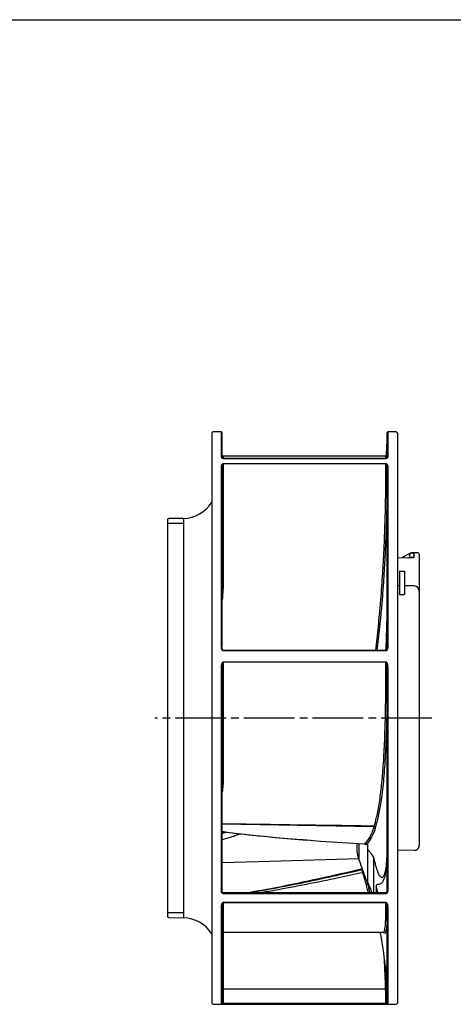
# Model space of a CAD drawing. Header units: millimetres. Extents: x 0 to 841, y 0 to 594.
# Tile 2 of 3: x 313 to 483, y 207 to 594. Entities that reach past the tile are written whole.
import ezdxf

# ---------------------------------------------------------------- set-up
doc = ezdxf.new("R2010")
doc.units = ezdxf.units.MM
doc.linetypes.add('CENTER', pattern=[27, 20, -2, 3, -2])
doc.linetypes.add('HS', pattern=[0])

msp = doc.modelspace()

# ---------------------------------------------------------------- linework, layer by layer
at = {"color": 7, "linetype": 'HS'}
msp.add_line((0, 594), (841, 594), dxfattribs=at)
at = {"color": 7}
for p, q in [((388.4, 431.5), (388.4, 357.18)), ((392.2, 432), (388.9, 432)), ((392.2, 422.09), (392.2, 432)), ((392.4, 431.8), (392.4, 421.91)), ((457.4, 428.28), (457.4, 431.8)), ((460.9, 432), (457.6, 432)), ((457.6, 432), (457.6, 428.47)), ((461.4, 431.5), (461.4, 357.18)), ((457.39, 425.87), (457.3, 421.67)), ((457.31, 421.67), (457.39, 425.87)), ((457.4, 421.91), (457.4, 428.28)), ((457.6, 428.47), (457.6, 422.09)), ((392.29, 421.83), (392.2, 422.09)), ((456.88, 422.44), (392.9, 422.44)), ((392.9, 422.44), (392.9, 421.54)), ((392.2, 347.37), (392.2, 418.54)), ((392.4, 418.37), (392.4, 347.32)), ((456.9, 421.48), (392.9, 421.48)), ((392.9, 421.48), (392.9, 421.46)), ((456.9, 421.46), (392.9, 421.46)), ((392.9, 419.52), (456.9, 419.52)), ((392.9, 419.52), (392.9, 419.48)), ((392.9, 419.48), (392.9, 373.8)), ((456.9, 419.48), (392.9, 419.48)), ((456.9, 421.48), (456.9, 421.46)), ((456.9, 419.52), (456.9, 419.48)), ((457.4, 365.5), (457.4, 418.37)), ((457.6, 418.55), (457.6, 364.55)), ((371, 397.4), (371, 319.5)), ((377, 396), (371, 396)), ((377.23, 398), (371.49, 397.9)), ((377.23, 398), (377.23, 319.5)), ((468, 384.4), (466.85, 384.4)), ((468, 382.8), (468, 384.4)), ((469.5, 384.4), (468, 384.4)), ((468, 382.8), (468, 384.4)), ((469.5, 384.4), (468, 384.4)), ((470, 383.9), (470, 269.5)), ((461.4, 382.53), (465.5, 382.6)), ((461.4, 382.53), (465.5, 382.6)), ((465.5, 382.6), (467.8, 382.6)), ((465.5, 382.6), (467.8, 382.6)), ((457.4, 347.32), (457.4, 365.5)), ((457.6, 364.55), (457.6, 347.37)), ((457.6, 364.55), (457.6, 364.55)), ((388.4, 357.18), (388.4, 207.5)), ((461.4, 357.18), (461.4, 207.5)), ((456.9, 346.06), (392.9, 346.06)), ((392.9, 345.91), (392.9, 346.06)), ((456.9, 345.91), (392.9, 345.91)), ((456.9, 345.91), (456.9, 346.06)), ((392.9, 341.61), (456.9, 341.61)), ((392.9, 341.54), (392.9, 341.61)), ((392.9, 341.54), (392.9, 295.81)), ((456.9, 341.54), (392.9, 341.54)), ((456.9, 341.61), (456.9, 341.54)), ((392.2, 251.66), (392.2, 339.54)), ((392.43, 339.87), (392.4, 339.51)), ((392.4, 339.51), (392.4, 251.78)), ((457.4, 268.09), (457.4, 339.51)), ((457.6, 339.54), (457.6, 268)), ((371, 319.5), (371, 241.6)), ((377.23, 319.5), (377.23, 241)), ((452.28, 276.72), (392.4, 277.83)), ((393.16, 274.79), (392.4, 274.54)), ((453.24, 278.29), (452.68, 276.4)), ((452.68, 276.09), (452.68, 276.4)), ((392.4, 274.19), (393.95, 274.69)), ((445.5, 270.27), (445.5, 267.55)), ((446.24, 270.18), (446.24, 263.83)), ((457.4, 251.78), (457.4, 268.09)), ((457.6, 268), (457.6, 251.66)), ((392.4, 262.74), (411.4, 263.28)), ((411.4, 263.28), (446.09, 264.27)), ((451.99, 264.7), (451.99, 250.79)), ((447.6, 260.19), (447.65, 260.22)), ((447.6, 260.19), (447.65, 260.2)), ((447.6, 259.97), (447.6, 260.19)), ((447.6, 259.97), (447.7, 260)), ((447.7, 260), (447.72, 260.01)), ((392.24, 251.66), (392.2, 251.66)), ((392.28, 251.67), (392.24, 251.66)), ((392.31, 251.68), (392.28, 251.67)), ((392.34, 251.7), (392.31, 251.68)), ((392.37, 251.72), (392.34, 251.7)), ((392.38, 251.74), (392.37, 251.72)), ((392.4, 251.76), (392.38, 251.74)), ((392.4, 251.78), (392.4, 251.76)), ((402.72, 250.79), (408.64, 251.87)), ((450.11, 252.78), (450.59, 250.79)), ((453.08, 253.26), (453.08, 250.79)), ((453.55, 251.46), (453.08, 253.26)), ((457.4, 251.78), (457.4, 251.76)), ((457.4, 251.76), (457.42, 251.74)), ((457.42, 251.74), (457.43, 251.72)), ((457.43, 251.72), (457.46, 251.7)), ((457.46, 251.7), (457.49, 251.68)), ((457.49, 251.68), (457.52, 251.67)), ((457.52, 251.67), (457.56, 251.67)), ((457.56, 251.67), (457.6, 251.66)), ((456.9, 250.79), (392.9, 250.79)), ((392.9, 250.79), (392.9, 250.47)), ((456.9, 250.47), (392.9, 250.47)), ((453.71, 250.79), (453.55, 251.46)), ((456.9, 250.79), (456.9, 250.47)), ((392.2, 207.04), (392.2, 245.45)), ((392.24, 245.45), (392.2, 245.45)), ((392.28, 245.46), (392.24, 245.45)), ((392.31, 245.47), (392.28, 245.46)), ((392.34, 245.48), (392.31, 245.47)), ((392.37, 245.5), (392.34, 245.48)), ((392.38, 245.53), (392.37, 245.5)), ((392.4, 245.55), (392.38, 245.53)), ((392.4, 245.58), (392.4, 245.55)), ((392.4, 245.58), (392.4, 207.24)), ((392.9, 247.04), (456.9, 247.04)), ((392.9, 247), (392.9, 247.04)), ((456.9, 247), (392.9, 247)), ((392.9, 247), (392.9, 235.38)), ((456.9, 247), (456.9, 247.04)), ((457.4, 245.58), (457.4, 245.55)), ((457.4, 209.39), (457.4, 245.58)), ((457.4, 245.55), (457.42, 245.53)), ((457.42, 245.53), (457.43, 245.51)), ((457.43, 245.51), (457.46, 245.49)), ((457.46, 245.49), (457.49, 245.47)), ((457.49, 245.47), (457.52, 245.46)), ((457.52, 245.46), (457.56, 245.45)), ((457.56, 245.45), (457.6, 245.45)), ((457.6, 245.45), (457.6, 208.97)), ((377, 243), (371, 243)), ((371.49, 241.1), (377.23, 241)), ((392.41, 234.86), (392.4, 234.9)), ((392.44, 234.8), (392.41, 234.86)), ((392.48, 234.75), (392.44, 234.8)), ((392.55, 234.7), (392.48, 234.75)), ((392.62, 234.66), (392.55, 234.7)), ((392.71, 234.63), (392.62, 234.66)), ((392.8, 234.61), (392.71, 234.63)), ((392.9, 234.61), (392.8, 234.61)), ((392.87, 235.37), (392.9, 234.61)), ((392.9, 235.38), (455.88, 235.38)), ((392.9, 234.61), (392.9, 212.99)), ((456.01, 235.24), (455.87, 235.45)), ((392.9, 212.99), (392.9, 207.39)), ((456.79, 212.99), (392.9, 212.99)), ((457.4, 207.24), (457.4, 209.39)), ((388.9, 207), (460.9, 207)), ((392.9, 207.39), (392.9, 207.01)), ((392.9, 207.39), (456.9, 207.39)), ((456.9, 207.01), (392.9, 207.01)), ((456.9, 207.39), (456.9, 207.01)), ((457.38, 208.71), (457.4, 207.24)), ((457.6, 208.97), (457.6, 207.04)), ((457.6, 208.97), (457.6, 208.97))]:
    msp.add_line(p, q, dxfattribs=at)
at = {"color": 7, "ltscale": 0.700668}
msp.add_line((463.73, 382.88), (466.38, 384.28), dxfattribs=at)
at = {"color": 7, "ltscale": 0.792132}
for p, q in [((462.25, 377.31), (464.25, 377.31)), ((462.25, 377.31), (462.25, 368.09)), ((464.25, 377.31), (464.25, 368.09)), ((462.25, 371.5), (461.4, 371.49)), ((462.25, 368.09), (464.25, 368.09)), ((468.03, 371.43), (464.25, 371.5)), ((467.97, 267.5), (461.4, 267.62))]:
    msp.add_line(p, q, dxfattribs=at)
at = {"color": 7, "linetype": 'CENTER'}
msp.add_line((475, 319.5), (366, 319.5), dxfattribs=at)
at = {"color": 7}
msp.add_circle((467.1, 383.5), 0.9, dxfattribs=at)
for centre, radius, start, end in [((388.9, 431.5), 0.5, 90, 180), ((392.2, 431.8), 0.2, 0, 90), ((307.4, 432), 150, 355.9824, 359.9237), ((457.6, 431.8), 0.2, 90, 179.9238), ((460.9, 431.5), 0.5, 0, 90), ((392.21, 421.9), 0.192, 2.7594, 92.5162), ((392.9, 422.94), 0.5, 180, 270), ((457.59, 421.9), 0.192, 87.4885, 177.1667), ((392.21, 418.36), 0.189, 3.8713, 93.4077), ((457.59, 418.36), 0.189, 86.5994, 176.0467), ((377, 411.4), 13.4, 271, 328.2929), ((371.5, 397.4), 0.5, 91, 180), ((466.85, 383.4), 1, 90, 117.8973), ((469.5, 383.9), 0.5, 0, 90), ((469.5, 383.9), 0.5, 0, 90), ((469.5, 383.9), 0.5, 0, 90), ((467.8, 382.8), 0.2, 270, 0), ((467.8, 382.8), 0.2, 270, 0), ((392.78, 374.74), 0.948, 246.5259, 277.4282), ((468, 369.43), 2, 0, 89), ((392.25, 347.13), 0.244, 51.0629, 101.1099), ((457.55, 347.13), 0.244, 78.932, 128.864), ((392.25, 339.23), 0.311, 60.8483, 98.9502), ((457.55, 339.24), 0.312, 81.0889, 119.0888), ((392.83, 295.37), 0.444, 81.4401, 167.4715), ((455.5, 267.55), 10, 180, 181.9225), ((448.45, 269.59), 0.507, 16.271, 88.1749), ((468, 269.5), 2, 269, 0), ((307.4, 207), 150, 18.4843, 21.4161), ((447.73, 259.38), 0.652, 277.1708, 308.9784), ((371.5, 241.6), 0.5, 180, 269), ((377, 227.6), 13.4, 31.7071, 89), ((392.9, 234.88), 0.5, 90, 180), ((307.4, 207), 150, 5.8383, 10.905), ((293.86, 207), 163.54, 0.5986, 4.5387), ((392.87, 213.46), 0.476, 183.409, 273.0448), ((456.81, 213.48), 0.489, 267.8465, 343.9202), ((388.9, 207.5), 0.5, 180, 270), ((392.2, 207.24), 0.2, 269.9904, 359.9904), ((457.6, 207.24), 0.2, 180.0796, 270.0096), ((460.9, 207.5), 0.5, 270, 0)]:
    msp.add_arc(centre, radius, start, end, dxfattribs=at)
at = {"color": 7, "ltscale": 0.700668}
msp.add_arc((464.2, 382), 1, 117.8973, 145.5986, dxfattribs=at)
at = {"color": 7}
for points in [[(457.4, 428.01), (457.4, 427.3), (457.39, 426.59), (457.39, 425.87)], [(457.4, 428.28), (457.4, 428.19), (457.4, 428.11), (457.4, 428.02)], [(449.68, 270.38), (449.44, 270.13), (449.19, 269.91), (448.94, 269.73)], [(457.4, 267.92), (457.4, 267.48), (457.39, 267.05), (457.39, 266.64)], [(457.4, 268.09), (457.4, 268.03), (457.4, 267.98), (457.4, 267.93)], [(449.2, 254.08), (448.76, 255.55), (448.3, 257.1), (447.82, 258.74)], [(456.9, 207.39), (456.89, 209.25), (456.85, 211.12), (456.79, 212.99)], [(457.4, 209.39), (457.4, 209.41), (457.4, 209.46), (457.4, 209.5), (457.4, 209.52)]]:
    msp.add_open_spline(points, degree=3, dxfattribs=at)
for points, knots in [([(457.4, 428.28), (457.4, 428.33), (457.42, 428.38), (457.5, 428.45), (457.55, 428.47), (457.6, 428.47)], [0, 0, 0, 0, 0.5, 0.5, 1, 1, 1, 1]), ([(392.9, 421.46), (392.86, 421.47), (392.77, 421.47), (392.63, 421.51), (392.45, 421.6), (392.32, 421.71), (392.3, 421.8), (392.29, 421.83)], [0, 0, 0, 0, 0.10163, 0.227542, 0.428232, 0.81622, 1, 1, 1, 1]), ([(392.45, 421.74), (392.44, 421.74), (392.4, 421.8), (392.4, 421.86), (392.41, 421.91)], [0, 0, 0, 0, 0.086664, 1, 1, 1, 1]), ([(457.4, 421.91), (457.4, 421.89), (457.4, 421.81), (457.35, 421.7), (457.22, 421.58), (457.1, 421.52), (456.99, 421.49), (456.9, 421.48), (456.83, 421.49), (456.77, 421.5), (456.74, 421.51), (456.73, 421.51)], [0, 0, 0, 0, 0.118887, 0.466716, 0.668642, 0.788402, 0.851996, 0.891622, 0.932714, 0.975249, 1, 1, 1, 1]), ([(456.75, 421.48), (456.76, 421.58), (456.8, 421.93), (456.84, 422.22), (456.87, 422.44), (456.88, 422.42), (456.88, 422.41)], [0, 0, 0, 0, 0.137983, 0.494688, 0.851393, 1, 1, 1, 1]), ([(457.6, 422.09), (457.6, 422.03), (457.59, 421.97), (457.55, 421.85), (457.51, 421.79), (457.42, 421.67), (457.36, 421.61), (457.22, 421.54), (457.17, 421.51), (457.05, 421.48), (456.97, 421.46), (456.9, 421.46)], [0, 0, 0, 0, 0.25, 0.25, 0.5, 0.5, 0.75, 0.75, 0.875, 0.875, 1, 1, 1, 1]), ([(392.2, 418.54), (392.2, 418.73), (392.23, 418.91), (392.36, 419.18), (392.41, 419.26), (392.54, 419.39), (392.59, 419.43), (392.68, 419.48), (392.72, 419.49), (392.8, 419.52), (392.85, 419.52), (392.9, 419.52)], [0, 0, 0, 0, 0.5, 0.5, 0.75, 0.75, 0.875, 0.875, 0.9375, 0.9375, 1, 1, 1, 1]), ([(392.9, 419.48), (392.85, 419.48), (392.81, 419.47), (392.75, 419.43), (392.72, 419.41), (392.66, 419.35), (392.62, 419.3), (392.54, 419.16), (392.5, 419.06), (392.42, 418.77), (392.4, 418.57), (392.4, 418.37)], [0, 0, 0, 0, 0.0625, 0.0625, 0.125, 0.125, 0.25, 0.25, 0.5, 0.5, 1, 1, 1, 1]), ([(452.87, 346.06), (452.87, 346.08), (453.07, 347.62), (453.43, 350.76), (453.94, 355.48), (454.45, 360.66), (454.93, 366.28), (455.39, 372.35), (455.77, 378.42), (456.09, 384.27), (456.34, 389.85), (456.53, 395.17), (456.68, 400.38), (456.78, 405.03), (456.84, 409.13), (456.88, 412.72), (456.9, 416.19), (456.9, 418.39), (456.9, 419.48)], [0, 0, 0, 0, 0.000616, 0.060058, 0.120281, 0.180503, 0.25666, 0.332817, 0.410659, 0.488502, 0.559891, 0.631281, 0.70405, 0.776819, 0.832297, 0.887775, 0.943887, 1, 1, 1, 1]), ([(457.4, 418.37), (457.39, 416.36), (457.38, 412.33), (457.3, 406.32), (457.18, 400.68), (457.03, 395.48), (456.84, 390.09), (456.59, 384.45), (456.28, 378.61), (455.89, 372.55), (455.44, 366.4), (454.94, 360.63), (454.42, 355.31), (453.92, 350.59), (453.55, 347.53), (453.37, 346.06)], [0, 0, 0, 0, 0.101429, 0.203774, 0.277118, 0.350463, 0.425226, 0.499989, 0.578217, 0.656445, 0.736409, 0.816373, 0.879323, 0.942272, 1, 1, 1, 1]), ([(456.9, 419.52), (456.95, 419.52), (457, 419.52), (457.08, 419.49), (457.12, 419.48), (457.21, 419.43), (457.26, 419.39), (457.39, 419.26), (457.44, 419.18), (457.57, 418.91), (457.6, 418.73), (457.6, 418.55)], [0, 0, 0, 0, 0.0625, 0.0625, 0.125, 0.125, 0.25, 0.25, 0.5, 0.5, 1, 1, 1, 1]), ([(457.4, 418.37), (457.4, 418.57), (457.38, 418.77), (457.29, 419.06), (457.26, 419.16), (457.18, 419.3), (457.14, 419.35), (457.08, 419.41), (457.05, 419.43), (456.99, 419.47), (456.95, 419.48), (456.9, 419.48)], [0, 0, 0, 0, 0.5, 0.5, 0.75, 0.75, 0.875, 0.875, 0.9375, 0.9375, 1, 1, 1, 1]), ([(392.9, 373.8), (392.87, 372.49), (392.82, 369.86), (392.63, 367.15), (392.41, 365.77), (392.4, 365.7)], [0, 0, 0, 0, 0.486404, 0.972765, 1, 1, 1, 1]), ([(456.91, 346.06), (456.98, 347.57), (457.18, 351.46), (457.35, 357.96), (457.38, 362.99), (457.4, 365.5)], [0, 0, 0, 0, 0.239591, 0.619774, 1, 1, 1, 1]), ([(457.4, 365.5), (457.38, 362.59), (457.34, 356.77), (457.18, 350.27), (456.99, 346.77), (456.96, 346.03)], [0, 0, 0, 0, 0.44137, 0.882719, 1, 1, 1, 1]), ([(457.4, 365.5), (457.4, 365.52), (457.4, 365.53), (457.4, 365.55), (457.41, 365.55), (457.42, 365.54), (457.42, 365.52), (457.44, 365.46), (457.45, 365.42), (457.48, 365.29), (457.49, 365.2), (457.54, 364.93), (457.57, 364.74), (457.6, 364.55)], [0, 0, 0, 0, 0.03125, 0.03125, 0.0625, 0.0625, 0.125, 0.125, 0.25, 0.25, 0.5, 0.5, 1, 1, 1, 1]), ([(457.6, 364.55), (457.57, 364.74), (457.54, 364.93), (457.49, 365.2), (457.47, 365.29), (457.45, 365.42), (457.44, 365.46), (457.42, 365.52), (457.42, 365.54), (457.41, 365.55), (457.4, 365.55), (457.4, 365.53), (457.4, 365.52), (457.4, 365.5)], [0, 0, 0, 0, 0.5, 0.5, 0.75, 0.75, 0.875, 0.875, 0.9375, 0.9375, 0.96875, 0.96875, 1, 1, 1, 1]), ([(392.9, 345.91), (392.82, 345.91), (392.75, 345.94), (392.63, 346.02), (392.58, 346.07), (392.44, 346.25), (392.38, 346.38), (392.29, 346.66), (392.25, 346.8), (392.21, 347.08), (392.2, 347.22), (392.2, 347.37)], [0, 0, 0, 0, 0.125, 0.125, 0.25, 0.25, 0.5, 0.5, 0.75, 0.75, 1, 1, 1, 1]), ([(392.9, 346.06), (392.9, 346.06), (392.88, 346.06), (392.84, 346.08), (392.77, 346.12), (392.68, 346.21), (392.55, 346.42), (392.44, 346.8), (392.38, 347.12), (392.4, 347.32), (392.4, 347.32)], [0, 0, 0, 0, 0.003705, 0.037679, 0.084881, 0.168186, 0.315856, 0.586849, 0.996939, 1, 1, 1, 1]), ([(457.6, 347.37), (457.6, 347.23), (457.59, 347.08), (457.55, 346.8), (457.51, 346.66), (457.42, 346.39), (457.36, 346.25), (457.22, 346.08), (457.17, 346.02), (457.05, 345.94), (456.97, 345.91), (456.9, 345.91)], [0, 0, 0, 0, 0.25, 0.25, 0.5, 0.5, 0.75, 0.75, 0.875, 0.875, 1, 1, 1, 1]), ([(457.39, 347.32), (457.39, 347.25), (457.4, 346.99), (457.32, 346.62), (457.17, 346.28), (457.04, 346.12), (456.95, 346.07), (456.91, 346.07), (456.9, 346.07)], [0, 0, 0, 0, 0.143135, 0.560578, 0.777961, 0.9208927, 0.9749055, 1, 1, 1, 1]), ([(392.2, 339.54), (392.2, 339.93), (392.23, 340.31), (392.36, 340.86), (392.41, 341.05), (392.54, 341.31), (392.59, 341.4), (392.68, 341.51), (392.72, 341.54), (392.8, 341.59), (392.85, 341.61), (392.9, 341.61)], [0, 0, 0, 0, 0.5, 0.5, 0.75, 0.75, 0.875, 0.875, 0.9375, 0.9375, 1, 1, 1, 1]), ([(392.9, 341.54), (392.88, 341.54), (392.84, 341.53), (392.8, 341.5), (392.75, 341.45), (392.67, 341.34), (392.59, 341.13), (392.46, 340.63), (392.45, 340.2), (392.43, 339.87)], [0, 0, 0, 0, 0.027399, 0.071583, 0.081412, 0.139812, 0.300035, 0.447984, 1, 1, 1, 1]), ([(452.28, 277.04), (452.74, 278.48), (453.16, 280.12), (453.74, 282.85), (453.92, 283.81), (454.26, 285.83), (454.43, 286.89), (454.89, 290.18), (455.16, 292.53), (455.64, 297.54), (455.84, 300.19), (456.06, 303.71), (456.1, 304.42), (456.18, 305.86), (456.22, 306.59), (456.33, 308.79), (456.39, 310.29), (456.57, 314.84), (456.66, 317.98), (456.74, 322.04), (456.76, 322.86), (456.79, 324.51), (456.8, 325.34), (456.83, 327.84), (456.85, 329.52), (456.89, 334.6), (456.9, 338.04), (456.9, 341.54)], [0, 0, 0, 0, 0.125, 0.125, 0.1875, 0.1875, 0.25, 0.25, 0.375, 0.375, 0.5, 0.5, 0.53125, 0.53125, 0.5625, 0.5625, 0.625, 0.625, 0.75, 0.75, 0.78125, 0.78125, 0.8125, 0.8125, 0.875, 0.875, 1, 1, 1, 1]), ([(456.9, 341.61), (456.95, 341.61), (457, 341.59), (457.08, 341.54), (457.12, 341.51), (457.21, 341.4), (457.26, 341.31), (457.39, 341.05), (457.44, 340.87), (457.57, 340.31), (457.6, 339.93), (457.6, 339.54)], [0, 0, 0, 0, 0.0625, 0.0625, 0.125, 0.125, 0.25, 0.25, 0.5, 0.5, 1, 1, 1, 1]), ([(457.4, 339.51), (457.4, 339.87), (457.38, 340.23), (457.29, 340.77), (457.26, 340.95), (457.18, 341.21), (457.14, 341.29), (457.08, 341.41), (457.05, 341.45), (456.99, 341.51), (456.95, 341.54), (456.9, 341.54)], [0, 0, 0, 0, 0.5, 0.5, 0.75, 0.75, 0.875, 0.875, 0.9375, 0.9375, 1, 1, 1, 1]), ([(457.4, 339.51), (457.39, 336.92), (457.38, 331.72), (457.3, 324.85), (457.18, 318.86), (457.03, 313.69), (456.84, 308.68), (456.59, 303.77), (456.28, 299.05), (455.89, 294.5), (455.44, 290.24), (454.94, 286.58), (454.43, 283.48), (453.9, 280.88), (453.5, 279.15), (453.27, 278.37), (453.24, 278.29)], [0, 0, 0, 0, 0.100081, 0.201066, 0.273436, 0.345806, 0.419575, 0.493345, 0.570534, 0.647722, 0.726624, 0.805525, 0.867638, 0.929751, 0.992738, 1, 1, 1, 1]), ([(392.9, 295.81), (392.87, 294.87), (392.82, 292.97), (392.63, 291.11), (392.41, 290.23), (392.4, 290.18)], [0, 0, 0, 0, 0.4864039, 0.9727646, 1, 1, 1, 1]), ([(392.36, 274.9), (393.32, 274.77), (398.3, 274.14), (407.34, 273.18), (417.51, 272.18), (423.65, 271.7), (425.74, 271.54)], [0, 0, 0, 0, 0.085732, 0.447698, 0.812122, 1, 1, 1, 1]), ([(452.28, 277.04), (438.65, 277.23), (418.69, 277.51), (398.73, 277.8), (392.4, 277.89)], [0, 0, 0, 0, 0.682689, 1, 1, 1, 1]), ([(392.4, 274.98), (393.38, 274.85), (400.49, 273.9), (411.63, 272.74), (421.78, 271.92), (425.82, 271.59)], [0, 0, 0, 0, 0.088227, 0.637582, 1, 1, 1, 1]), ([(448.47, 270.1), (449.19, 270.62), (449.88, 271.44), (451.15, 273.65), (451.74, 275.04), (452.28, 276.72)], [0, 0, 0, 0, 0.5, 0.5, 1, 1, 1, 1]), ([(452.68, 276.09), (452.24, 274.77), (451.77, 273.63), (450.77, 271.73), (450.24, 270.96), (449.68, 270.38)], [0, 0, 0, 0, 0.5, 0.5, 1, 1, 1, 1]), ([(452.68, 276.4), (452.68, 276.53), (452.66, 276.66), (452.58, 276.85), (452.54, 276.9), (452.43, 277), (452.36, 277.03), (452.28, 277.04)], [0, 0, 0, 0, 0.5, 0.5, 0.75, 0.75, 1, 1, 1, 1]), ([(452.28, 276.72), (452.36, 276.72), (452.43, 276.69), (452.54, 276.59), (452.58, 276.53), (452.64, 276.41), (452.65, 276.35), (452.68, 276.22), (452.68, 276.16), (452.68, 276.09)], [0, 0, 0, 0, 0.25, 0.25, 0.5, 0.5, 0.75, 0.75, 1, 1, 1, 1]), ([(399.97, 274.01), (398.33, 273.48), (395.8, 272.67), (393.28, 271.87), (392.4, 271.59)], [0, 0, 0, 0, 0.650336, 1, 1, 1, 1]), ([(425.82, 271.59), (427.58, 271.44), (435.14, 270.78), (442.68, 270.39), (448.47, 270.1)], [0, 0, 0, 0, 0.23281, 1, 1, 1, 1]), ([(445.51, 267.21), (445.51, 267.22), (445.51, 267.22), (445.52, 266.89), (445.58, 266.28), (445.72, 265.49), (445.94, 264.63), (446.15, 264.09), (446.24, 263.83)], [0, 0, 0, 0, 0.113163, 0.295333, 0.476967, 0.656526, 0.83531, 1, 1, 1, 1]), ([(448.44, 270.08), (448.48, 270.08), (448.56, 270.08), (448.64, 270.03), (448.68, 270), (448.68, 270), (448.68, 270)], [0, 0, 0, 0, 0.225415, 0.574819, 0.869228, 1, 1, 1, 1]), ([(448.94, 269.73), (448.91, 269.73), (448.84, 269.72), (448.73, 269.85), (448.65, 269.99), (448.63, 270.03)], [0, 0, 0, 0, 0.419937, 0.841011, 1, 1, 1, 1]), ([(449.68, 270.38), (449.68, 270.02), (449.68, 269.66), (449.68, 268.96), (449.68, 268.61), (449.69, 268.18), (449.69, 268.09), (449.69, 267.96), (449.69, 267.91), (449.69, 267.84), (449.7, 267.82), (449.7, 267.77), (449.7, 267.76), (449.71, 267.73), (449.71, 267.71), (449.72, 267.68), (449.73, 267.67), (449.74, 267.65), (449.74, 267.65), (449.76, 267.63), (449.77, 267.62), (449.79, 267.59), (449.81, 267.58), (449.86, 267.54), (449.89, 267.51), (450.06, 267.38), (450.19, 267.26), (450.6, 266.86), (450.87, 266.53), (451.43, 265.71), (451.71, 265.24), (451.99, 264.7)], [0, 0, 0, 0, 0.125, 0.125, 0.25, 0.25, 0.28125, 0.28125, 0.296875, 0.296875, 0.304687, 0.304687, 0.308594, 0.308594, 0.3125, 0.3125, 0.316406, 0.316406, 0.320312, 0.320312, 0.328125, 0.328125, 0.34375, 0.34375, 0.375, 0.375, 0.5, 0.5, 0.75, 0.75, 1, 1, 1, 1]), ([(449.68, 270.38), (449.68, 270.23), (449.68, 269.89), (449.68, 269.34), (449.68, 268.58), (449.68, 267.7), (449.68, 266.76), (449.68, 265.84), (449.68, 264.97), (449.68, 264.2), (449.68, 263.64), (449.68, 263.34), (449.68, 263.22)], [0, 0, 0, 0, 0.055778, 0.124899, 0.207363, 0.350629, 0.471918, 0.593059, 0.736678, 0.853314, 0.941088, 1, 1, 1, 1]), ([(457.4, 268.09), (457.4, 268.06), (457.42, 268.04), (457.5, 268.01), (457.55, 268), (457.6, 268)], [0, 0, 0, 0, 0.5, 0.5, 1, 1, 1, 1]), ([(446.24, 263.83), (446.36, 263.53), (446.6, 262.93), (446.87, 262.23), (447.03, 261.81), (447.04, 261.78), (447.04, 261.77)], [0, 0, 0, 0, 0.270996, 0.542698, 0.799666, 1, 1, 1, 1]), ([(449.68, 263.22), (449.68, 263.09), (449.68, 262.79), (449.68, 262.27), (449.68, 261.6), (449.68, 260.9), (449.68, 260.23), (449.68, 259.59), (449.68, 259), (449.68, 258.49), (449.68, 258.12), (449.68, 257.93), (449.68, 257.85)], [0, 0, 0, 0, 0.0557205, 0.1391418, 0.2502632, 0.3855431, 0.4999269, 0.614392, 0.749627, 0.8609386, 0.9443965, 1, 1, 1, 1]), ([(451.99, 264.7), (452.12, 264.15), (452.26, 263.61), (452.53, 262.54), (452.68, 262.01), (452.96, 261.03), (453.1, 260.57), (453.37, 259.74), (453.5, 259.38), (453.75, 258.75), (453.87, 258.48), (454.1, 258.03), (454.2, 257.84), (454.5, 257.37), (454.68, 257.17), (455, 256.92), (455.14, 256.87), (455.41, 256.85), (455.54, 256.89), (455.78, 257.04), (455.89, 257.16), (456.09, 257.45), (456.19, 257.62), (456.45, 258.22), (456.6, 258.72), (456.87, 259.89), (456.98, 260.57), (457.11, 261.69), (457.15, 262.09), (457.22, 262.91), (457.26, 263.34), (457.33, 264.68), (457.37, 265.63), (457.39, 266.64)], [0, 0, 0, 0, 0.03125, 0.03125, 0.0625, 0.0625, 0.09375, 0.09375, 0.125, 0.125, 0.15625, 0.15625, 0.1875, 0.1875, 0.25, 0.25, 0.3125, 0.3125, 0.375, 0.375, 0.4375, 0.4375, 0.5, 0.5, 0.625, 0.625, 0.75, 0.75, 0.8125, 0.8125, 0.875, 0.875, 1, 1, 1, 1]), ([(457.39, 266.64), (457.35, 264.27), (457.23, 262.21), (456.82, 258.76), (456.53, 257.36), (456.04, 256.05), (455.94, 255.81), (455.73, 255.39), (455.61, 255.19), (455.26, 254.69), (455, 254.45), (454.58, 254.23), (454.43, 254.18), (454.14, 254.11), (453.98, 254.1), (453.75, 254.08), (453.67, 254.08), (453.52, 254.07), (453.44, 254.06), (453.3, 254.01), (453.23, 253.96), (453.15, 253.81), (453.13, 253.74), (453.09, 253.54), (453.08, 253.42), (453.08, 253.26)], [0, 0, 0, 0, 0.25, 0.25, 0.5, 0.5, 0.5625, 0.5625, 0.625, 0.625, 0.75, 0.75, 0.8125, 0.8125, 0.875, 0.875, 0.90625, 0.90625, 0.9375, 0.9375, 0.96875, 0.96875, 0.984375, 0.984375, 1, 1, 1, 1]), ([(447.6, 260.19), (441.93, 258.88), (430.59, 256.26), (415.59, 253.15), (406.27, 251.45), (402.63, 250.79)], [0, 0, 0, 0, 0.378614, 0.757431, 1, 1, 1, 1]), ([(408.64, 251.87), (409.84, 252.08), (419.44, 253.82), (432.43, 256.54), (444.21, 259.2), (447.6, 259.97)], [0, 0, 0, 0, 0.0922919, 0.7393456, 1, 1, 1, 1]), ([(447.82, 258.74), (447.73, 259.04), (447.67, 259.3), (447.62, 259.61), (447.6, 259.7), (447.59, 259.85), (447.59, 259.92), (447.6, 259.97)], [0, 0, 0, 0, 0.5, 0.5, 0.75, 0.75, 1, 1, 1, 1]), ([(447.82, 258.74), (444.64, 258.05), (433.08, 255.54), (419.6, 252.86), (409.29, 251.11), (407.4, 250.79)], [0, 0, 0, 0, 0.235532, 0.859244, 1, 1, 1, 1]), ([(449.68, 257.85), (449.68, 257.77), (449.68, 257.59), (449.68, 257.27), (449.68, 256.87), (449.68, 256.48), (449.68, 256.11), (449.68, 255.79), (449.68, 255.49), (449.68, 255.26), (449.68, 255.11), (449.68, 255.04), (449.68, 255.01)], [0, 0, 0, 0, 0.056782, 0.140214, 0.250295, 0.387113, 0.501521, 0.617583, 0.751286, 0.866692, 0.949597, 1, 1, 1, 1]), ([(392.9, 250.47), (392.82, 250.47), (392.75, 250.49), (392.63, 250.56), (392.58, 250.6), (392.44, 250.74), (392.38, 250.85), (392.29, 251.08), (392.25, 251.19), (392.21, 251.43), (392.2, 251.54), (392.2, 251.66)], [0, 0, 0, 0, 0.125, 0.125, 0.25, 0.25, 0.5, 0.5, 0.75, 0.75, 1, 1, 1, 1]), ([(392.4, 251.78), (392.4, 251.59), (392.42, 251.4), (392.52, 251.13), (392.56, 251.04), (392.65, 250.91), (392.68, 250.87), (392.75, 250.82), (392.77, 250.8), (392.83, 250.78), (392.87, 250.77), (392.9, 250.77)], [0, 0, 0, 0, 0.5, 0.5, 0.75, 0.75, 0.875, 0.875, 0.9375, 0.9375, 1, 1, 1, 1]), ([(449.2, 254.08), (449.21, 254.09), (449.22, 254.09), (449.29, 254.1), (449.41, 254.13), (449.55, 254.22), (449.65, 254.34), (449.67, 254.43), (449.69, 254.47)], [0, 0, 0, 0, 0.029771, 0.060132, 0.2982, 0.536208, 0.774166, 1, 1, 1, 1]), ([(449.97, 250.79), (449.83, 251.38), (449.58, 252.42), (449.31, 253.59), (449.2, 254.08)], [0, 0, 0, 0, 0.571436, 1, 1, 1, 1]), ([(449.66, 254.56), (449.74, 254.26), (449.89, 253.71), (450.04, 253.07), (450.11, 252.77)], [0, 0, 0, 0, 0.538439, 1, 1, 1, 1]), ([(451.5, 250.79), (451.47, 250.85), (451.16, 251.64), (450.64, 253), (450.07, 254.44), (449.77, 255.21), (449.69, 255.39), (449.68, 255.32), (449.68, 255.18), (449.68, 255.07), (449.68, 255.01)], [0, 0, 0, 0, 0.03468, 0.437196, 0.638074, 0.723161, 0.737861, 0.763636, 0.879735, 1, 1, 1, 1]), ([(449.68, 254.56), (449.68, 254.55), (449.68, 254.47), (449.68, 254.78), (449.68, 255.01)], [0, 0, 0, 0, 0.253202, 1, 1, 1, 1]), ([(456.9, 250.77), (456.97, 250.77), (457.03, 250.8), (457.12, 250.87), (457.15, 250.91), (457.24, 251.04), (457.28, 251.13), (457.38, 251.41), (457.4, 251.59), (457.4, 251.78)], [0, 0, 0, 0, 0.125, 0.125, 0.25, 0.25, 0.5, 0.5, 1, 1, 1, 1]), ([(457.6, 251.66), (457.6, 251.54), (457.59, 251.43), (457.55, 251.19), (457.51, 251.08), (457.42, 250.86), (457.36, 250.75), (457.22, 250.6), (457.17, 250.56), (457.05, 250.49), (456.97, 250.47), (456.9, 250.47)], [0, 0, 0, 0, 0.25, 0.25, 0.5, 0.5, 0.75, 0.75, 0.875, 0.875, 1, 1, 1, 1]), ([(392.2, 245.45), (392.2, 245.74), (392.23, 246.03), (392.36, 246.47), (392.41, 246.61), (392.54, 246.81), (392.59, 246.88), (392.68, 246.96), (392.72, 246.99), (392.8, 247.03), (392.85, 247.04), (392.9, 247.04)], [0, 0, 0, 0, 0.5, 0.5, 0.75, 0.75, 0.875, 0.875, 0.9375, 0.9375, 1, 1, 1, 1]), ([(392.9, 247), (392.85, 247), (392.81, 246.98), (392.75, 246.93), (392.72, 246.91), (392.66, 246.82), (392.62, 246.76), (392.54, 246.58), (392.5, 246.45), (392.42, 246.08), (392.4, 245.83), (392.4, 245.58)], [0, 0, 0, 0, 0.0625, 0.0625, 0.125, 0.125, 0.25, 0.25, 0.5, 0.5, 1, 1, 1, 1]), ([(455.88, 235.43), (455.95, 235.43), (456.12, 235.42), (456.34, 235.87), (456.53, 236.71), (456.68, 237.95), (456.78, 239.46), (456.84, 241.12), (456.88, 242.85), (456.9, 244.79), (456.9, 246.26), (456.9, 247)], [0, 0, 0, 0, 0.090051, 0.217052, 0.344054, 0.473509, 0.602964, 0.701658, 0.800352, 0.900176, 1, 1, 1, 1]), ([(457.4, 245.58), (457.39, 244.35), (457.38, 241.9), (457.3, 239.1), (457.14, 237.04), (456.99, 235.88), (456.86, 235.62), (456.84, 235.58)], [0, 0, 0, 0, 0.242133, 0.484265, 0.718709, 0.953653, 1, 1, 1, 1]), ([(456.9, 247.04), (456.95, 247.04), (457, 247.03), (457.08, 246.99), (457.12, 246.96), (457.21, 246.88), (457.26, 246.81), (457.39, 246.61), (457.44, 246.47), (457.57, 246.03), (457.6, 245.74), (457.6, 245.45)], [0, 0, 0, 0, 0.0625, 0.0625, 0.125, 0.125, 0.25, 0.25, 0.5, 0.5, 1, 1, 1, 1]), ([(457.4, 245.58), (457.4, 245.83), (457.38, 246.08), (457.29, 246.46), (457.26, 246.58), (457.18, 246.76), (457.14, 246.82), (457.08, 246.91), (457.05, 246.93), (456.99, 246.98), (456.95, 247), (456.9, 247)], [0, 0, 0, 0, 0.5, 0.5, 0.75, 0.75, 0.875, 0.875, 0.9375, 0.9375, 1, 1, 1, 1]), ([(456.84, 235.58), (456.76, 235.36), (456.57, 234.86), (456.29, 234.81), (456.06, 235.17), (456.01, 235.24)], [0, 0, 0, 0, 0.379243, 0.884052, 1, 1, 1, 1]), ([(456.79, 212.99), (456.75, 214.04), (456.69, 216.15), (456.51, 220), (456.38, 222.75), (456.28, 224.35), (456.28, 224.37)], [0, 0, 0, 0, 0.328256, 0.658815, 0.996649, 1, 1, 1, 1]), ([(456.62, 222.26), (456.71, 221.31), (456.92, 219.26), (457.16, 216.06), (457.35, 212.67), (457.38, 210.57), (457.4, 209.52)], [0, 0, 0, 0, 0.186619, 0.403821, 0.701133, 1, 1, 1, 1]), ([(457.6, 208.97), (457.57, 209.01), (457.54, 209.06), (457.49, 209.14), (457.47, 209.17), (457.45, 209.23), (457.44, 209.25), (457.42, 209.29), (457.42, 209.31), (457.41, 209.34), (457.4, 209.35), (457.4, 209.37), (457.4, 209.38), (457.4, 209.39)], [0, 0, 0, 0, 0.5, 0.5, 0.75, 0.75, 0.875, 0.875, 0.9375, 0.9375, 0.96875, 0.96875, 1, 1, 1, 1]), ([(392.9, 207.01), (392.82, 207.01), (392.75, 207.01), (392.63, 207.01), (392.58, 207.01), (392.44, 207.01), (392.38, 207.02), (392.29, 207.02), (392.25, 207.02), (392.21, 207.03), (392.2, 207.03), (392.2, 207.04)], [0, 0, 0, 0, 0.125, 0.125, 0.25, 0.25, 0.5, 0.5, 0.75, 0.75, 1, 1, 1, 1]), ([(392.4, 207.24), (392.4, 207.26), (392.42, 207.29), (392.52, 207.33), (392.56, 207.35), (392.65, 207.37), (392.68, 207.37), (392.75, 207.38), (392.77, 207.38), (392.83, 207.39), (392.87, 207.39), (392.9, 207.39)], [0, 0, 0, 0, 0.5, 0.5, 0.75, 0.75, 0.875, 0.875, 0.9375, 0.9375, 1, 1, 1, 1]), ([(456.9, 207.39), (456.97, 207.39), (457.03, 207.38), (457.12, 207.37), (457.15, 207.37), (457.24, 207.35), (457.28, 207.33), (457.38, 207.29), (457.4, 207.26), (457.4, 207.24)], [0, 0, 0, 0, 0.125, 0.125, 0.25, 0.25, 0.5, 0.5, 1, 1, 1, 1]), ([(457.6, 207.04), (457.6, 207.03), (457.59, 207.03), (457.55, 207.02), (457.51, 207.02), (457.42, 207.02), (457.36, 207.01), (457.22, 207.01), (457.17, 207.01), (457.05, 207.01), (456.97, 207.01), (456.9, 207.01)], [0, 0, 0, 0, 0.25, 0.25, 0.5, 0.5, 0.75, 0.75, 0.875, 0.875, 1, 1, 1, 1])]:
    msp.add_open_spline(points, degree=3, knots=knots, dxfattribs=at)

doc.saveas('drawing.dxf')
